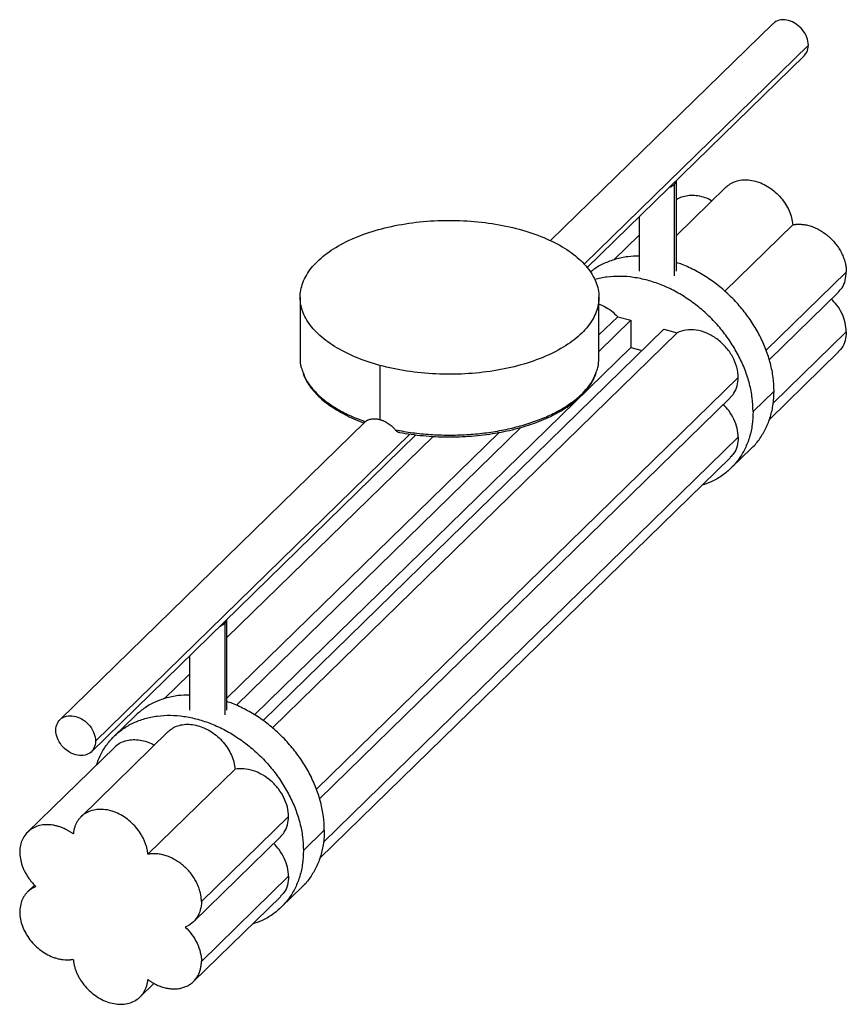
# Paper-space layout '_Trimétrica' of a CAD drawing. Header units: millimetres. Extents: x 55750 to 55972, y -15827 to -15563.
import ezdxf

# ---------------------------------------------------------------- set-up
doc = ezdxf.new("R2010")
doc.units = ezdxf.units.MM

psp = doc.layouts.new('_Trimétrica')

# ---------------------------------------------------------------- linework, layer by layer
at = {"color": 7, "linetype": 'Continuous', "lineweight": 25}
for p, q in [((55951.85, -15564.08), (55892.34, -15622.16)), ((55901.3, -15628.42), (55961.35, -15569.82)), ((55902.12, -15629.39), (55960.23, -15572.67)), ((55925.47, -15631.57), (55925.47, -15607.06)), ((55926.05, -15630.3), (55926.05, -15606.03)), ((55939.27, -15607.85), (55926.05, -15620.75)), ((55916.05, -15615.79), (55916.05, -15630.3)), ((55957.17, -15617.9), (55938.95, -15635.69)), ((55916.05, -15620.67), (55909.26, -15627.3)), ((55971.51, -15630.57), (55950.05, -15651.51)), ((55950.86, -15654.04), (55969.4, -15635.95)), ((55825.27, -15637.32), (55825.27, -15653.61)), ((55905.27, -15653.61), (55905.27, -15637.32)), ((55905.27, -15647.41), (55910.29, -15642.51)), ((55905.27, -15651.83), (55913.83, -15643.47)), ((55910.29, -15642.51), (55913.83, -15643.47)), ((55913.83, -15643.47), (55913.83, -15650.8)), ((55815.33, -15750.65), (55922.67, -15645.88)), ((55926.21, -15646.84), (55817.86, -15752.59)), ((55922.67, -15645.88), (55926.21, -15646.84)), ((55951.93, -15665.68), (55971.51, -15646.57)), ((55813.08, -15749.14), (55913.83, -15650.8)), ((55913.83, -15650.8), (55916.8, -15651.61)), ((55950.9, -15670.01), (55969.4, -15651.95)), ((55846.6, -15655.54), (55846.6, -15670.05)), ((55942.57, -15658.81), (55829.64, -15769.03)), ((55952.15, -15662.42), (55946.55, -15667.89)), ((55830.45, -15771.56), (55940.46, -15664.19)), ((55842.56, -15670.75), (55760.97, -15750.38)), ((55842.71, -15670.62), (55842.57, -15670.75)), ((55805.64, -15744.65), (55878.54, -15673.5)), ((55808.21, -15746.56), (55884.49, -15672.11)), ((55769.36, -15758.97), (55856.27, -15674.14)), ((55770.47, -15756.12), (55854.67, -15673.94)), ((55860.84, -15674.56), (55805.64, -15728.43)), ((55831.52, -15783.2), (55942.57, -15674.81)), ((55940.6, -15683.1), (55946.2, -15677.63)), ((55830.49, -15787.53), (55940.46, -15680.19)), ((55805.64, -15747.82), (55805.64, -15723.55)), ((55805.06, -15724.58), (55805.06, -15749.1)), ((55795.64, -15733.31), (55795.64, -15747.82)), ((55795.64, -15738.19), (55788.85, -15744.82)), ((55781.09, -15749.35), (55775.49, -15754.82)), ((55789.93, -15753.61), (55766.59, -15776.38)), ((55775.63, -15757.72), (55752.29, -15780.5)), ((55807.83, -15763.67), (55784.5, -15786.44)), ((55822.16, -15776.33), (55798.83, -15799.1)), ((55826.14, -15785.41), (55831.74, -15779.95)), ((55796.72, -15804.49), (55820.06, -15781.71)), ((55754.17, -15794.67), (55752.29, -15796.5)), ((55798.83, -15815.11), (55822.16, -15792.33)), ((55820.19, -15800.62), (55825.79, -15795.15)), ((55796.72, -15820.49), (55820.06, -15797.72)), ((55782.42, -15824.61), (55786.16, -15820.96))]:
    psp.add_line(p, q, dxfattribs=at)
for points, knots in [([(55961.35, -15569.82), (55961.27, -15569.12), (55961.11, -15567.73), (55959.88, -15565.69), (55958.13, -15564.07), (55956.04, -15563.09), (55953.99, -15562.96), (55952.52, -15563.37), (55952.04, -15564), (55951.93, -15564.15)], [0, 0, 0, 0, 0.158294, 0.316589, 0.474883, 0.633178, 0.791472, 0.949766, 1, 1, 1, 1]), ([(55960.16, -15572.6), (55960.46, -15572.31), (55961.19, -15571.61), (55961.29, -15570.49), (55961.35, -15569.82)], [0, 0, 0, 0, 0.405702, 1, 1, 1, 1]), ([(55924.15, -15607.88), (55924.21, -15607.85), (55924.32, -15607.81), (55924.47, -15607.74), (55924.62, -15607.66), (55924.76, -15607.58), (55924.93, -15607.49), (55925.11, -15607.36), (55925.3, -15607.22), (55925.42, -15607.11), (55925.47, -15607.06)], [0, 0, 0, 0, 0.100137, 0.200035, 0.299868, 0.399809, 0.500031, 0.666762, 0.833151, 1, 1, 1, 1]), ([(55925.47, -15607.06), (55925.5, -15607.03), (55925.57, -15606.96), (55925.65, -15606.87), (55925.73, -15606.77), (55925.8, -15606.67), (55925.87, -15606.54), (55925.95, -15606.39), (55926.01, -15606.22), (55926.03, -15606.1), (55926.04, -15606.04)], [0, 0, 0, 0, 0.100137, 0.200035, 0.299868, 0.399809, 0.500031, 0.666762, 0.833151, 1, 1, 1, 1]), ([(55939.28, -15607.86), (55939.64, -15607.55), (55940.39, -15606.88), (55941.84, -15606.23), (55943.51, -15605.86), (55945.32, -15605.85), (55947.18, -15606.19), (55949.05, -15606.86), (55950.86, -15607.86), (55952.53, -15609.13), (55954.02, -15610.64), (55955.28, -15612.33), (55956.25, -15614.15), (55956.93, -15616.04), (55957.09, -15617.28), (55957.17, -15617.9)], [0, 0, 0, 0, 0.068501, 0.146126, 0.223751, 0.301376, 0.379001, 0.456626, 0.534251, 0.611876, 0.6895, 0.767125, 0.84475, 0.922375, 1, 1, 1, 1]), ([(55926.05, -15611.17), (55926.24, -15611.03), (55926.87, -15610.59), (55928.17, -15610.17), (55929.89, -15609.93), (55931.73, -15610.05), (55933.6, -15610.54), (55934.9, -15611.03), (55935.53, -15611.43), (55935.57, -15611.46)], [0, 0, 0, 0, 0.078361, 0.260008, 0.441656, 0.623303, 0.80495, 0.986598, 1, 1, 1, 1]), ([(55846.6, -15655.54), (55844.29, -15654.91), (55842.09, -15654.17), (55838.03, -15652.47), (55836.16, -15651.51), (55832.82, -15649.44), (55831.34, -15648.32), (55828.85, -15645.95), (55827.83, -15644.7), (55826.28, -15642.12), (55825.76, -15640.79), (55825.22, -15638.11), (55825.2, -15636.76), (55825.69, -15634.07), (55826.19, -15632.74), (55827.68, -15630.16), (55828.67, -15628.9), (55831.12, -15626.52), (55832.57, -15625.39), (55835.87, -15623.29), (55837.72, -15622.33), (55841.75, -15620.61), (55843.93, -15619.85), (55848.53, -15618.56), (55850.96, -15618.04), (55855.96, -15617.24), (55858.54, -15616.97), (55863.74, -15616.69), (55866.37, -15616.69), (55871.59, -15616.94), (55874.17, -15617.19), (55879.19, -15617.96), (55881.62, -15618.47), (55883.94, -15619.1)], [0, 0, 0, 0, 0.0625, 0.0625, 0.125, 0.125, 0.1875, 0.1875, 0.25, 0.25, 0.3125, 0.3125, 0.375, 0.375, 0.4375, 0.4375, 0.5, 0.5, 0.5625, 0.5625, 0.625, 0.625, 0.6875, 0.6875, 0.75, 0.75, 0.8125, 0.8125, 0.875, 0.875, 0.9375, 0.9375, 1, 1, 1, 1]), ([(55957.17, -15617.9), (55957.26, -15617.89), (55957.43, -15617.86), (55957.69, -15617.82), (55957.95, -15617.79), (55958.21, -15617.77), (55958.48, -15617.76), (55958.75, -15617.75), (55959.02, -15617.76), (55959.29, -15617.77), (55959.89, -15617.81), (55960.81, -15617.94), (55962.08, -15618.28), (55963.33, -15618.77), (55964.56, -15619.41), (55965.74, -15620.18), (55966.85, -15621.07), (55967.87, -15622.06), (55968.8, -15623.15), (55969.6, -15624.31), (55970.28, -15625.53), (55970.82, -15626.79), (55971.14, -15627.81), (55971.31, -15628.57), (55971.4, -15629.07), (55971.46, -15629.57), (55971.5, -15630.07), (55971.5, -15630.4), (55971.51, -15630.57)], [0, 0, 0, 0, 0.0139444, 0.0278511, 0.041731, 0.0555951, 0.0694541, 0.0833192, 0.0972013, 0.1111113, 0.1250601, 0.1875398, 0.2500415, 0.3125207, 0.375023, 0.4375022, 0.5000045, 0.5624836, 0.6249859, 0.6874645, 0.7499674, 0.812446, 0.8749488, 0.9000191, 0.9249954, 0.9499418, 0.9749221, 1, 1, 1, 1]), ([(55883.94, -15619.1), (55886.25, -15619.73), (55888.45, -15620.48), (55892.51, -15622.18), (55894.38, -15623.13), (55897.73, -15625.21), (55899.2, -15626.33), (55901.69, -15628.7), (55902.71, -15629.95), (55904.26, -15632.53), (55904.79, -15633.85), (55905.33, -15636.54), (55905.34, -15637.89), (55904.86, -15640.58), (55904.36, -15641.91), (55902.86, -15644.49), (55901.87, -15645.75), (55899.43, -15648.13), (55897.98, -15649.26), (55894.68, -15651.35), (55892.83, -15652.32), (55888.8, -15654.04), (55886.62, -15654.8), (55882.01, -15656.08), (55879.59, -15656.61), (55874.59, -15657.4), (55872.01, -15657.68), (55866.8, -15657.95), (55864.17, -15657.96), (55858.96, -15657.71), (55856.37, -15657.45), (55851.35, -15656.68), (55848.92, -15656.17), (55846.6, -15655.54)], [0, 0, 0, 0, 0.0625, 0.0625, 0.125, 0.125, 0.1875, 0.1875, 0.25, 0.25, 0.3125, 0.3125, 0.375, 0.375, 0.4375, 0.4375, 0.5, 0.5, 0.5625, 0.5625, 0.625, 0.625, 0.6875, 0.6875, 0.75, 0.75, 0.8125, 0.8125, 0.875, 0.875, 0.9375, 0.9375, 1, 1, 1, 1]), ([(55916.05, -15626.27), (55915.03, -15626.3), (55912.83, -15626.37), (55909.66, -15627.06), (55906.59, -15628.23), (55904.35, -15629.43), (55903.28, -15630.35), (55903.01, -15630.59)], [0, 0, 0, 0, 0.205567, 0.443373, 0.681179, 0.918985, 1, 1, 1, 1]), ([(55952.15, -15662.42), (55952.1, -15661.21), (55952.01, -15658.8), (55951.26, -15655.06), (55950.07, -15651.33), (55948.43, -15647.66), (55946.37, -15644.11), (55943.92, -15640.74), (55941.13, -15637.6), (55938.04, -15634.77), (55934.71, -15632.27), (55931.19, -15630.18), (55928.28, -15628.75), (55926.55, -15628.2), (55926.05, -15628.04)], [0, 0, 0, 0, 0.087685, 0.175369, 0.263054, 0.350739, 0.438424, 0.526108, 0.613793, 0.701478, 0.789162, 0.876847, 0.964532, 1, 1, 1, 1]), ([(55969.35, -15635.91), (55969.71, -15635.55), (55970.55, -15634.69), (55971.33, -15632.86), (55971.45, -15631.33), (55971.51, -15630.57)], [0, 0, 0, 0, 0.26705, 0.633525, 1, 1, 1, 1]), ([(55946.55, -15667.89), (55946.5, -15666.68), (55946.41, -15664.26), (55945.66, -15660.53), (55944.47, -15656.8), (55942.83, -15653.12), (55940.77, -15649.57), (55938.32, -15646.2), (55935.53, -15643.07), (55932.44, -15640.23), (55929.11, -15637.74), (55925.6, -15635.62), (55921.95, -15633.93), (55918.25, -15632.69), (55914.54, -15631.92), (55910.91, -15631.64), (55907.38, -15631.81), (55905.2, -15632.33), (55904.12, -15632.59)], [0, 0, 0, 0, 0.06252, 0.125039, 0.187559, 0.250079, 0.312598, 0.375118, 0.437638, 0.500158, 0.562677, 0.625197, 0.687717, 0.750236, 0.812756, 0.875276, 0.937795, 1, 1, 1, 1]), ([(55905.27, -15639.08), (55905.76, -15639.29), (55906.92, -15639.77), (55908.65, -15640.92), (55909.74, -15641.98), (55910.29, -15642.51)], [0, 0, 0, 0, 0.270068, 0.635034, 1, 1, 1, 1]), ([(55971.51, -15646.57), (55971.45, -15645.77), (55971.34, -15644.17), (55970.43, -15641.72), (55969.17, -15639.52), (55968.03, -15638.32), (55967.52, -15637.79)], [0, 0, 0, 0, 0.262816, 0.525633, 0.788449, 1, 1, 1, 1]), ([(55942.57, -15658.81), (55942.57, -15657.89), (55942.44, -15656.94), (55941.91, -15655.05), (55941.52, -15654.1), (55940.52, -15652.29), (55939.9, -15651.42), (55938.49, -15649.82), (55937.7, -15649.1), (55935.99, -15647.85), (55935.08, -15647.33), (55933.23, -15646.53), (55932.27, -15646.26), (55930.4, -15645.97), (55929.49, -15645.96), (55927.75, -15646.2), (55926.94, -15646.46), (55926.21, -15646.84)], [0, 0, 0, 0, 0.125, 0.125, 0.25, 0.25, 0.375, 0.375, 0.5, 0.5, 0.625, 0.625, 0.75, 0.75, 0.875, 0.875, 1, 1, 1, 1]), ([(55971.51, -15646.57), (55971.44, -15647.36), (55971.31, -15648.95), (55970.51, -15650.78), (55969.66, -15651.58), (55969.34, -15651.89)], [0, 0, 0, 0, 0.381442, 0.762885, 1, 1, 1, 1]), ([(55825.27, -15653.61), (55825.27, -15653.61), (55825.17, -15654.44), (55825.39, -15655.75), (55825.88, -15657.02), (55826.05, -15657.47)], [0, 0, 0, 0, 0.000648, 0.643465, 1, 1, 1, 1]), ([(55904.5, -15657.44), (55904.68, -15657), (55905.18, -15655.73), (55905.24, -15654.44), (55905.27, -15653.61)], [0, 0, 0, 0, 0.353121, 1, 1, 1, 1]), ([(55826.05, -15657.47), (55826.17, -15657.84), (55826.56, -15659.03), (55827.83, -15660.97), (55829.81, -15663.25), (55832.34, -15665.39), (55835.36, -15667.36), (55838.79, -15669.14), (55841.4, -15670.13), (55842.71, -15670.62)], [0, 0, 0, 0, 0.069097, 0.224248, 0.379398, 0.534549, 0.689699, 0.84485, 1, 1, 1, 1]), ([(55850.74, -15672.8), (55852.27, -15673.08), (55855.33, -15673.63), (55860.12, -15674.09), (55864.97, -15674.26), (55869.83, -15674.13), (55874.62, -15673.69), (55879.27, -15672.96), (55883.72, -15671.95), (55887.9, -15670.66), (55891.74, -15669.12), (55895.2, -15667.36), (55898.21, -15665.39), (55900.74, -15663.25), (55902.72, -15660.96), (55903.99, -15659.01), (55904.38, -15657.82), (55904.5, -15657.44)], [0, 0, 0, 0, 0.069182, 0.138364, 0.207545, 0.276727, 0.345909, 0.415091, 0.484273, 0.553455, 0.622636, 0.691818, 0.761, 0.830182, 0.899364, 0.968545, 1, 1, 1, 1]), ([(55851.53, -15673.42), (55851.65, -15673.45), (55852.77, -15673.67), (55854.98, -15674.01), (55858.17, -15674.39), (55861.41, -15674.62), (55864.67, -15674.72), (55867.94, -15674.67), (55871.18, -15674.49), (55874.39, -15674.17), (55877.54, -15673.71), (55880.61, -15673.13), (55883.58, -15672.41), (55886.43, -15671.56), (55889.13, -15670.6), (55891.69, -15669.52), (55894.06, -15668.34), (55896.25, -15667.05), (55898.23, -15665.66), (55900, -15664.19), (55901.53, -15662.64), (55902.81, -15661.02), (55903.84, -15659.37), (55904.3, -15658.25), (55904.52, -15657.7)], [0, 0, 0, 0, 0.005278, 0.052695, 0.100102, 0.147496, 0.194881, 0.242264, 0.289649, 0.337041, 0.384446, 0.431869, 0.479317, 0.526796, 0.574311, 0.62187, 0.669474, 0.717125, 0.764816, 0.812526, 0.860201, 0.907767, 0.955121, 1, 1, 1, 1]), ([(55826.06, -15657.72), (55826.11, -15657.9), (55826.36, -15658.65), (55827.05, -15659.94), (55828.13, -15661.57), (55829.49, -15663.15), (55831.08, -15664.66), (55832.9, -15666.1), (55834.94, -15667.45), (55837.19, -15668.71), (55839.63, -15669.86), (55841.4, -15670.59), (55842.36, -15670.93), (55842.42, -15670.95)], [0, 0, 0, 0, 0.032364, 0.137021, 0.242525, 0.348846, 0.4558, 0.56316, 0.670728, 0.778357, 0.885949, 0.993471, 1, 1, 1, 1]), ([(55940.42, -15664.15), (55940.77, -15663.79), (55941.61, -15662.94), (55942.39, -15661.1), (55942.51, -15659.57), (55942.57, -15658.81)], [0, 0, 0, 0, 0.26705, 0.633525, 1, 1, 1, 1]), ([(55946.19, -15677.62), (55946.23, -15677.59), (55947.08, -15676.89), (55948.4, -15675.14), (55950.08, -15672.39), (55951.26, -15669.3), (55952.01, -15665.98), (55952.11, -15663.61), (55952.15, -15662.42)], [0, 0, 0, 0, 0.0088931, 0.2071144, 0.4053358, 0.6035572, 0.8017786, 1, 1, 1, 1]), ([(55946.55, -15667.89), (55946.5, -15669.07), (55946.41, -15671.44), (55945.66, -15674.77), (55944.47, -15677.85), (55942.83, -15680.63), (55940.77, -15683.07), (55938.32, -15685.1), (55935.68, -15686.67), (55933.74, -15687.33), (55932.84, -15687.63)], [0, 0, 0, 0, 0.127286, 0.254573, 0.381859, 0.509145, 0.636432, 0.763718, 0.891004, 1, 1, 1, 1]), ([(55942.57, -15674.81), (55942.51, -15674.01), (55942.4, -15672.41), (55941.49, -15669.96), (55940.23, -15667.76), (55939.09, -15666.56), (55938.58, -15666.03)], [0, 0, 0, 0, 0.2628164, 0.5256329, 0.7884493, 1, 1, 1, 1]), ([(55842.71, -15670.62), (55842.76, -15670.58), (55842.85, -15670.5), (55843, -15670.4), (55843.16, -15670.3), (55843.32, -15670.22), (55843.58, -15670.1), (55843.94, -15669.97), (55844.42, -15669.87), (55844.94, -15669.83), (55845.42, -15669.84), (55845.85, -15669.89), (55846.23, -15669.95), (55846.48, -15670.02), (55846.6, -15670.05)], [0, 0, 0, 0, 0.050016, 0.099902, 0.149748, 0.199645, 0.249685, 0.37482, 0.499904, 0.625249, 0.750514, 0.833763, 0.916783, 1, 1, 1, 1]), ([(55846.6, -15670.05), (55846.67, -15670.07), (55846.79, -15670.1), (55846.99, -15670.16), (55847.18, -15670.23), (55847.37, -15670.3), (55847.56, -15670.38), (55847.87, -15670.52), (55848.31, -15670.74), (55848.86, -15671.07), (55849.38, -15671.45), (55849.82, -15671.82), (55850.18, -15672.16), (55850.47, -15672.48), (55850.65, -15672.69), (55850.74, -15672.8)], [0, 0, 0, 0, 0.041789, 0.083475, 0.125113, 0.166756, 0.208458, 0.250272, 0.375284, 0.500395, 0.62494, 0.749555, 0.83312, 0.91646, 1, 1, 1, 1]), ([(55851.53, -15673.42), (55851.51, -15673.42), (55851.45, -15673.41), (55851.28, -15673.33), (55851.02, -15673.14), (55850.84, -15672.92), (55850.74, -15672.8)], [0, 0, 0, 0, 0.068511, 0.257429, 0.628427, 1, 1, 1, 1]), ([(55942.57, -15674.81), (55942.5, -15675.6), (55942.37, -15677.19), (55941.57, -15679.02), (55940.73, -15679.83), (55940.4, -15680.14)], [0, 0, 0, 0, 0.381442, 0.762885, 1, 1, 1, 1]), ([(55803.75, -15725.4), (55803.8, -15725.37), (55803.91, -15725.33), (55804.06, -15725.26), (55804.21, -15725.18), (55804.35, -15725.11), (55804.52, -15725.01), (55804.7, -15724.88), (55804.9, -15724.74), (55805.01, -15724.63), (55805.06, -15724.58)], [0, 0, 0, 0, 0.100137, 0.200035, 0.299868, 0.399809, 0.500031, 0.666762, 0.833151, 1, 1, 1, 1]), ([(55795.64, -15743.8), (55794.62, -15743.83), (55792.42, -15743.89), (55789.25, -15744.58), (55786.17, -15745.74), (55783.4, -15747.31), (55781.85, -15748.69), (55781.1, -15749.36)], [0, 0, 0, 0, 0.179359, 0.386846, 0.594334, 0.801821, 1, 1, 1, 1]), ([(55831.74, -15779.95), (55831.7, -15778.74), (55831.6, -15776.32), (55830.85, -15772.58), (55829.67, -15768.85), (55828.02, -15765.18), (55825.96, -15761.63), (55823.51, -15758.26), (55820.72, -15755.13), (55817.63, -15752.29), (55814.3, -15749.79), (55810.79, -15747.7), (55807.87, -15746.27), (55806.14, -15745.72), (55805.64, -15745.56)], [0, 0, 0, 0, 0.087685, 0.175369, 0.263054, 0.350739, 0.438424, 0.526108, 0.613793, 0.701478, 0.789162, 0.876847, 0.964532, 1, 1, 1, 1]), ([(55759.86, -15753.23), (55759.86, -15752.56), (55760, -15751.93), (55760.53, -15750.83), (55760.92, -15750.36), (55761.9, -15749.68), (55762.49, -15749.46), (55763.78, -15749.29), (55764.47, -15749.35), (55765.86, -15749.72), (55766.55, -15750.05), (55767.84, -15750.91), (55768.43, -15751.45), (55769.41, -15752.67), (55769.8, -15753.35), (55770.33, -15754.74), (55770.47, -15755.45), (55770.47, -15756.12)], [0, 0, 0, 0, 0.125, 0.125, 0.25, 0.25, 0.375, 0.375, 0.5, 0.5, 0.625, 0.625, 0.75, 0.75, 0.875, 0.875, 1, 1, 1, 1]), ([(55770.8, -15762.44), (55771.07, -15761.65), (55771.72, -15759.82), (55773.27, -15757.29), (55775.32, -15754.85), (55777.77, -15752.81), (55780.56, -15751.2), (55783.65, -15750.04), (55786.98, -15749.35), (55790.5, -15749.15), (55794.14, -15749.44), (55797.84, -15750.21), (55801.55, -15751.45), (55805.19, -15753.15), (55808.7, -15755.26), (55812.03, -15757.75), (55815.12, -15760.59), (55817.91, -15763.72), (55820.36, -15767.09), (55822.42, -15770.65), (55824.07, -15774.32), (55825.25, -15778.05), (55826, -15781.78), (55826.1, -15784.2), (55826.14, -15785.41)], [0, 0, 0, 0, 0.0347483, 0.0807126, 0.126677, 0.1726414, 0.2186057, 0.2645701, 0.3105345, 0.3564988, 0.4024632, 0.4484276, 0.494392, 0.5403563, 0.5863207, 0.6322851, 0.6782494, 0.7242138, 0.7701782, 0.8161425, 0.8621069, 0.9080713, 0.9540356, 1, 1, 1, 1]), ([(55789.94, -15753.62), (55790.29, -15753.31), (55791.05, -15752.64), (55792.5, -15751.99), (55794.17, -15751.62), (55795.97, -15751.61), (55797.84, -15751.95), (55799.71, -15752.63), (55801.51, -15753.62), (55803.19, -15754.89), (55804.68, -15756.4), (55805.94, -15758.1), (55806.91, -15759.91), (55807.58, -15761.8), (55807.75, -15763.04), (55807.83, -15763.67)], [0, 0, 0, 0, 0.068501, 0.146126, 0.223751, 0.301376, 0.379001, 0.456626, 0.534251, 0.611876, 0.6895, 0.767125, 0.84475, 0.922375, 1, 1, 1, 1]), ([(55770.47, -15756.12), (55770.47, -15756.79), (55770.33, -15757.43), (55769.8, -15758.53), (55769.41, -15758.99), (55768.43, -15759.68), (55767.84, -15759.9), (55766.55, -15760.06), (55765.86, -15760.01), (55764.47, -15759.63), (55763.78, -15759.31), (55762.49, -15758.44), (55761.9, -15757.9), (55760.92, -15756.68), (55760.53, -15756.01), (55760, -15754.62), (55759.86, -15753.91), (55759.86, -15753.23)], [0, 0, 0, 0, 0.125, 0.125, 0.25, 0.25, 0.375, 0.375, 0.5, 0.5, 0.625, 0.625, 0.75, 0.75, 0.875, 0.875, 1, 1, 1, 1]), ([(55775.66, -15757.75), (55775.75, -15757.64), (55776.2, -15757.13), (55777.26, -15756.5), (55778.82, -15755.92), (55780.55, -15755.69), (55782.39, -15755.81), (55784.26, -15756.3), (55785.56, -15756.79), (55786.19, -15757.19), (55786.23, -15757.22)], [0, 0, 0, 0, 0.041993, 0.199721, 0.35745, 0.515178, 0.672906, 0.830634, 0.988363, 1, 1, 1, 1]), ([(55822.16, -15776.33), (55822.16, -15775.51), (55822.06, -15774.67), (55821.64, -15772.97), (55821.32, -15772.13), (55820.51, -15770.48), (55820.01, -15769.68), (55818.86, -15768.18), (55818.2, -15767.47), (55816.78, -15766.22), (55816.01, -15765.66), (55814.41, -15764.73), (55813.58, -15764.35), (55811.9, -15763.79), (55811.05, -15763.62), (55809.4, -15763.48), (55808.59, -15763.52), (55807.83, -15763.67)], [0, 0, 0, 0, 0.125, 0.125, 0.25, 0.25, 0.375, 0.375, 0.5, 0.5, 0.625, 0.625, 0.75, 0.75, 0.875, 0.875, 1, 1, 1, 1]), ([(55784.5, -15786.44), (55784.49, -15786.34), (55784.47, -15786.13), (55784.43, -15785.82), (55784.38, -15785.51), (55784.32, -15785.2), (55784.26, -15784.89), (55784.13, -15784.36), (55783.9, -15783.63), (55783.54, -15782.7), (55783.09, -15781.78), (55782.39, -15780.59), (55781.35, -15779.18), (55779.86, -15777.67), (55778.18, -15776.39), (55776.38, -15775.4), (55774.51, -15774.72), (55772.64, -15774.39), (55770.84, -15774.4), (55769.16, -15774.76), (55767.67, -15775.46), (55766.62, -15776.3), (55765.93, -15777.12), (55765.48, -15777.79), (55765.11, -15778.52), (55764.87, -15779.18), (55764.72, -15779.72), (55764.63, -15780.14), (55764.56, -15780.57), (55764.53, -15780.86), (55764.52, -15781.01)], [0, 0, 0, 0, 0.010441, 0.020863, 0.031276, 0.04169, 0.052115, 0.06256, 0.093822, 0.125101, 0.156363, 0.187641, 0.250113, 0.312585, 0.375057, 0.437529, 0.500002, 0.562474, 0.624946, 0.687418, 0.74989, 0.812362, 0.843624, 0.874902, 0.906164, 0.937443, 0.953096, 0.968717, 0.984341, 1, 1, 1, 1]), ([(55764.52, -15781.01), (55764.42, -15780.94), (55764.24, -15780.81), (55763.95, -15780.61), (55763.66, -15780.42), (55763.36, -15780.25), (55763.07, -15780.07), (55762.57, -15779.8), (55761.86, -15779.46), (55760.93, -15779.1), (55759.99, -15778.82), (55758.75, -15778.57), (55757.22, -15778.47), (55755.48, -15778.69), (55753.92, -15779.27), (55752.57, -15780.16), (55751.48, -15781.35), (55750.7, -15782.79), (55750.24, -15784.43), (55750.14, -15786.22), (55750.38, -15788.09), (55750.86, -15789.66), (55751.41, -15790.9), (55751.9, -15791.8), (55752.46, -15792.68), (55752.98, -15793.38), (55753.43, -15793.92), (55753.78, -15794.32), (55754.15, -15794.7), (55754.4, -15794.94), (55754.53, -15795.07)], [0, 0, 0, 0, 0.010441, 0.020863, 0.031276, 0.04169, 0.052115, 0.06256, 0.093822, 0.125101, 0.156363, 0.187641, 0.250113, 0.312585, 0.375057, 0.437529, 0.500002, 0.562474, 0.624946, 0.687418, 0.74989, 0.812362, 0.843624, 0.874902, 0.906165, 0.937443, 0.953096, 0.968718, 0.984341, 1, 1, 1, 1]), ([(55820.01, -15781.67), (55820.36, -15781.31), (55821.21, -15780.46), (55821.98, -15778.62), (55822.1, -15777.09), (55822.16, -15776.33)], [0, 0, 0, 0, 0.26705, 0.633525, 1, 1, 1, 1]), ([(55831.74, -15779.95), (55831.7, -15781.13), (55831.6, -15783.5), (55830.85, -15786.82), (55829.67, -15789.92), (55828, -15792.66), (55826.68, -15794.41), (55825.82, -15795.11), (55825.79, -15795.15)], [0, 0, 0, 0, 0.198221, 0.396443, 0.594664, 0.792886, 0.991107, 1, 1, 1, 1]), ([(55822.16, -15792.33), (55822.11, -15791.53), (55821.99, -15789.93), (55821.08, -15787.48), (55819.82, -15785.28), (55818.68, -15784.08), (55818.18, -15783.55)], [0, 0, 0, 0, 0.262816, 0.525633, 0.788449, 1, 1, 1, 1]), ([(55798.83, -15799.1), (55798.83, -15799.01), (55798.83, -15798.83), (55798.81, -15798.56), (55798.79, -15798.28), (55798.77, -15798), (55798.73, -15797.72), (55798.69, -15797.44), (55798.64, -15797.16), (55798.58, -15796.88), (55798.44, -15796.27), (55798.15, -15795.33), (55797.61, -15794.07), (55796.93, -15792.85), (55796.12, -15791.69), (55795.2, -15790.6), (55794.17, -15789.6), (55793.06, -15788.71), (55791.88, -15787.95), (55790.66, -15787.31), (55789.4, -15786.82), (55788.14, -15786.48), (55787.13, -15786.34), (55786.39, -15786.29), (55785.91, -15786.29), (55785.43, -15786.31), (55784.96, -15786.36), (55784.65, -15786.41), (55784.5, -15786.44)], [0, 0, 0, 0, 0.013944, 0.027851, 0.041731, 0.055595, 0.069454, 0.083319, 0.097201, 0.111111, 0.12506, 0.187539, 0.250042, 0.312521, 0.375023, 0.437502, 0.500004, 0.562484, 0.624986, 0.687465, 0.749967, 0.812447, 0.874949, 0.900019, 0.924996, 0.949942, 0.974922, 1, 1, 1, 1]), ([(55826.14, -15785.41), (55826.1, -15786.6), (55826, -15788.96), (55825.25, -15792.29), (55824.07, -15795.37), (55822.42, -15798.15), (55820.36, -15800.59), (55817.91, -15802.62), (55815.27, -15804.19), (55813.33, -15804.85), (55812.44, -15805.15)], [0, 0, 0, 0, 0.127286, 0.254573, 0.381859, 0.509145, 0.636432, 0.763718, 0.891004, 1, 1, 1, 1]), ([(55822.16, -15792.33), (55822.1, -15793.13), (55821.97, -15794.72), (55821.17, -15796.54), (55820.32, -15797.35), (55820, -15797.66)], [0, 0, 0, 0, 0.381442, 0.762885, 1, 1, 1, 1]), ([(55754.53, -15795.07), (55754.44, -15795.1), (55754.27, -15795.17), (55754.03, -15795.29), (55753.78, -15795.41), (55753.55, -15795.54), (55753.32, -15795.68), (55752.95, -15795.93), (55752.46, -15796.32), (55751.9, -15796.9), (55751.41, -15797.54), (55750.86, -15798.48), (55750.38, -15799.79), (55750.14, -15801.52), (55750.24, -15803.37), (55750.7, -15805.26), (55751.48, -15807.12), (55752.57, -15808.9), (55753.92, -15810.53), (55755.48, -15811.96), (55757.22, -15813.13), (55758.75, -15813.86), (55759.99, -15814.28), (55760.93, -15814.51), (55761.86, -15814.65), (55762.62, -15814.7), (55763.22, -15814.7), (55763.66, -15814.67), (55764.09, -15814.62), (55764.38, -15814.57), (55764.52, -15814.55)], [0, 0, 0, 0, 0.010442, 0.020864, 0.031277, 0.04169, 0.052115, 0.06256, 0.093823, 0.125101, 0.156363, 0.187641, 0.250113, 0.312585, 0.375057, 0.437529, 0.500002, 0.562474, 0.624946, 0.687418, 0.74989, 0.812362, 0.843624, 0.874902, 0.906164, 0.937443, 0.953096, 0.968717, 0.984341, 1, 1, 1, 1]), ([(55798.83, -15799.1), (55798.83, -15799.89), (55798.73, -15800.64), (55798.34, -15802.06), (55798.05, -15802.72), (55797.3, -15803.9), (55796.84, -15804.43), (55795.76, -15805.31), (55795.15, -15805.66), (55794.49, -15805.93)], [0, 0, 0, 0, 0.25, 0.25, 0.5, 0.5, 0.75, 0.75, 1, 1, 1, 1]), ([(55794.49, -15805.93), (55795.15, -15806.55), (55795.76, -15807.24), (55796.84, -15808.7), (55797.3, -15809.48), (55798.05, -15811.07), (55798.34, -15811.89), (55798.73, -15813.51), (55798.83, -15814.32), (55798.83, -15815.11)], [0, 0, 0, 0, 0.25, 0.25, 0.5, 0.5, 0.75, 0.75, 1, 1, 1, 1]), ([(55764.52, -15814.55), (55764.53, -15814.65), (55764.55, -15814.86), (55764.59, -15815.17), (55764.63, -15815.48), (55764.69, -15815.79), (55764.76, -15816.1), (55764.89, -15816.63), (55765.11, -15817.36), (55765.48, -15818.29), (55765.93, -15819.21), (55766.62, -15820.4), (55767.67, -15821.81), (55769.16, -15823.32), (55770.84, -15824.6), (55772.64, -15825.59), (55774.51, -15826.27), (55776.38, -15826.61), (55778.18, -15826.59), (55779.86, -15826.23), (55781.35, -15825.53), (55782.39, -15824.69), (55783.09, -15823.87), (55783.54, -15823.2), (55783.9, -15822.47), (55784.14, -15821.81), (55784.29, -15821.27), (55784.38, -15820.85), (55784.45, -15820.42), (55784.48, -15820.13), (55784.5, -15819.98)], [0, 0, 0, 0, 0.010441, 0.020863, 0.031276, 0.04169, 0.052115, 0.06256, 0.093822, 0.125101, 0.156363, 0.187641, 0.250113, 0.312585, 0.375057, 0.437529, 0.500002, 0.562474, 0.624946, 0.687418, 0.74989, 0.812362, 0.843624, 0.874902, 0.906164, 0.937443, 0.953096, 0.968717, 0.984341, 1, 1, 1, 1]), ([(55784.5, -15819.98), (55784.58, -15820.04), (55784.75, -15820.16), (55785.01, -15820.34), (55785.27, -15820.51), (55785.53, -15820.67), (55785.8, -15820.83), (55786.07, -15820.98), (55786.34, -15821.13), (55786.61, -15821.26), (55787.21, -15821.55), (55788.14, -15821.92), (55789.4, -15822.27), (55790.66, -15822.46), (55791.88, -15822.49), (55793.06, -15822.36), (55794.17, -15822.07), (55795.2, -15821.64), (55796.12, -15821.05), (55796.93, -15820.33), (55797.61, -15819.48), (55798.15, -15818.51), (55798.46, -15817.67), (55798.63, -15817), (55798.72, -15816.54), (55798.78, -15816.07), (55798.82, -15815.59), (55798.83, -15815.27), (55798.83, -15815.11)], [0, 0, 0, 0, 0.013944, 0.027851, 0.041731, 0.055595, 0.069454, 0.083319, 0.097201, 0.111111, 0.12506, 0.187539, 0.250042, 0.31252, 0.375023, 0.437502, 0.500004, 0.562484, 0.624986, 0.687466, 0.749967, 0.812447, 0.874949, 0.900019, 0.924995, 0.949942, 0.974922, 1, 1, 1, 1])]:
    psp.add_open_spline(points, degree=3, knots=knots, dxfattribs=at)
psp.add_open_spline([(55805.63, -15723.56), (55805.58, -15723.91), (55805.39, -15724.27), (55805.06, -15724.58)], degree=3, dxfattribs=at)

doc.saveas('drawing.dxf')
